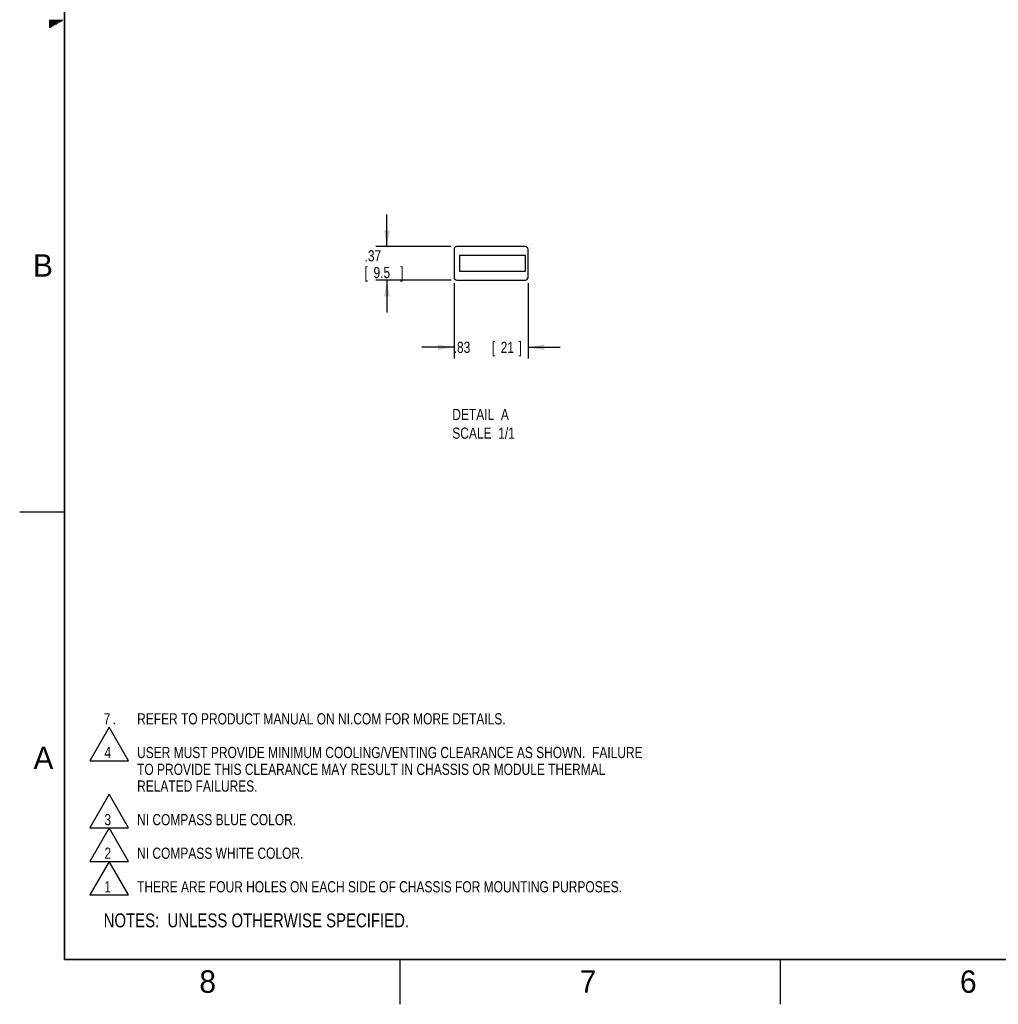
# Model space of a CAD drawing. Header units: inches. Extents: x 0 to 34, y 0 to 22.
# Tile 1 of 84: x 0 to 10.9, y 0 to 11. Entities that reach past the tile are written whole.
import ezdxf

# ---------------------------------------------------------------- set-up
doc = ezdxf.new("R2010")
doc.units = ezdxf.units.IN
doc.header["$LTSCALE"] = 1.87
doc.header["$MEASUREMENT"] = 0
doc.layers.get('0').update_dxf_attribs({"linetype": 'CONTINUOUS'})
doc.layers.add('DETAIL', color=7, linetype='CONTINUOUS')
doc.layers.add('DIMENSIONS', color=7, linetype='CONTINUOUS')
doc.styles.get("Standard").update_dxf_attribs({"font": 'txt', "width": 0.8})
doc.dimstyles.new('DIMSTYLE_3', dxfattribs={"dimtxt": 0.125, "dimasz": 0.18, "dimexe": 0.18, "dimexo": 0.0625, "dimgap": 0.09, "dimtad": 0, "dimtih": 1, "dimtoh": 1, "dimzin": 4, "dimdsep": 46, "dimtxsty": 'STANDARD', "dimblk": '_FILLED', "dimblk1": '_FILLED', "dimblk2": '_FILLED', "dimcen": 0.09, "dimadec": 0, "dimazin": 0, "dimtp": 0.01, "dimtm": 0.01, "dimtfac": 1, "dimtofl": 0, "dimtmove": 0, "dimatfit": 3, "dimldrblk": '_FILLED', "dimfxl": 1, "dimtolj": 1, "dimtzin": 4, "dimarcsym": 0})

# ---------------------------------------------------------------- blocks, each defined once
blk = doc.blocks.new('_FILLED')
at = {"color": 0, "linetype": 'BYBLOCK'}
blk.add_solid([(0, 0), (-1, 0.174), (-1, -0.174)], dxfattribs=at)
blk = doc.blocks.new('*D16')
at = {"layer": 'DIMENSIONS', "color": 2, "linetype": 'CONTINUOUS'}
for p, q in [((4.102, 8.461), (4.102, 8.821)), ((4.82, 8.461), (3.977, 8.461)), ((4.82, 8.087), (3.977, 8.087)), ((4.102, 8.087), (4.102, 7.727))]:
    blk.add_line(p, q, dxfattribs=at)
at = {"layer": 'DIMENSIONS', "color": 2, "linetype": 'CONTINUOUS', "xscale": 0.18, "yscale": 0.18, "zscale": 0.18}
for p, rotation in [((4.102, 8.461), 270), ((4.102, 8.087), 90)]:
    blk.add_blockref('_FILLED', p, dxfattribs=dict(at, rotation=rotation))
at = {"layer": 'DIMENSIONS', "color": 2, "linetype": 'CONTINUOUS', "width": 0.8}
for s, p in [('.37', (3.852, 8.296)), ('[', (3.852, 8.109)), ('9.5', (3.952, 8.109)), (']', (4.252, 8.109))]:
    blk.add_text(s, height=0.125, dxfattribs=at).set_placement(p)
blk = doc.blocks.new('*D17')
at = {"layer": 'DIMENSIONS', "color": 2, "linetype": 'CONTINUOUS'}
for p, q in [((4.852, 8.054), (4.852, 7.212)), ((5.679, 8.054), (5.679, 7.212)), ((4.852, 7.337), (4.492, 7.337)), ((5.679, 7.337), (6.039, 7.337))]:
    blk.add_line(p, q, dxfattribs=at)
at = {"layer": 'DIMENSIONS', "color": 2, "linetype": 'CONTINUOUS', "xscale": 0.18, "yscale": 0.18, "zscale": 0.18}
blk.add_blockref('_FILLED', (4.852, 7.337), dxfattribs=at)
at = {"layer": 'DIMENSIONS', "color": 2, "linetype": 'CONTINUOUS', "xscale": 0.18, "yscale": 0.18, "zscale": 0.18, "rotation": 180}
blk.add_blockref('_FILLED', (5.679, 7.337), dxfattribs=at)
at = {"layer": 'DIMENSIONS', "color": 2, "linetype": 'CONTINUOUS', "width": 0.8}
for s, p in [('.83', (4.848, 7.274)), ('[', (5.273, 7.274)), ('21', (5.373, 7.274)), (']', (5.573, 7.274))]:
    blk.add_text(s, height=0.125, dxfattribs=at).set_placement(p)
blk = doc.blocks.new('NOTES_HEADER_BL0', base_point=(3.1215, 0.9375))
at = {"layer": 'DETAIL', "color": 2, "linetype": 'CONTINUOUS', "width": 0.8}
blk.add_text('NOTES:  UNLESS OTHERWISE SPECIFIED.', height=0.156, dxfattribs=at).set_placement((0.9375, 0.8595))
blk = doc.blocks.new('CUSTOM_NOTE_BL1', base_point=(4.398, 1.409))
at = {"layer": 'DETAIL', "color": 2, "linetype": 'CONTINUOUS'}
for p, q in [((0.999, 1.596), (0.783, 1.221)), ((1.215, 1.221), (0.999, 1.596)), ((0.783, 1.221), (1.215, 1.221))]:
    blk.add_line(p, q, dxfattribs=at)
at = {"layer": 'DETAIL', "color": 2, "linetype": 'CONTINUOUS', "width": 0.8}
for s, p in [('1', (0.947, 1.25)), ('THERE ARE FOUR HOLES ON EACH SIDE OF CHASSIS FOR MOUNTING PURPOSES.', (1.312, 1.25))]:
    blk.add_text(s, height=0.125, dxfattribs=at).set_placement(p)
blk = doc.blocks.new('CUSTOM_NOTE_BL2', base_point=(2.198, 1.784))
at = {"layer": 'DETAIL', "color": 2, "linetype": 'CONTINUOUS'}
for p, q in [((0.999, 1.971), (0.783, 1.596)), ((1.215, 1.596), (0.999, 1.971)), ((0.783, 1.596), (1.215, 1.596))]:
    blk.add_line(p, q, dxfattribs=at)
at = {"layer": 'DETAIL', "color": 2, "linetype": 'CONTINUOUS', "width": 0.8}
for s, p in [('2', (0.947, 1.625)), ('NI COMPASS WHITE COLOR.', (1.312, 1.625))]:
    blk.add_text(s, height=0.125, dxfattribs=at).set_placement(p)
blk = doc.blocks.new('CUSTOM_NOTE_BL3', base_point=(2.148, 2.159))
at = {"layer": 'DETAIL', "color": 2, "linetype": 'CONTINUOUS'}
for p, q in [((0.999, 2.346), (0.783, 1.971)), ((1.215, 1.971), (0.999, 2.346)), ((0.783, 1.971), (1.215, 1.971))]:
    blk.add_line(p, q, dxfattribs=at)
at = {"layer": 'DETAIL', "color": 2, "linetype": 'CONTINUOUS', "width": 0.8}
for s, p in [('3', (0.947, 2)), ('NI COMPASS BLUE COLOR.', (1.312, 2))]:
    blk.add_text(s, height=0.125, dxfattribs=at).set_placement(p)
blk = doc.blocks.new('CUSTOM_NOTE_BL4', base_point=(4.548, 2.736))
at = {"layer": 'DETAIL', "color": 2, "linetype": 'CONTINUOUS'}
for p, q in [((0.999, 3.096), (0.783, 2.721)), ((1.215, 2.721), (0.999, 3.096)), ((0.783, 2.721), (1.215, 2.721))]:
    blk.add_line(p, q, dxfattribs=at)
at = {"layer": 'DETAIL', "color": 2, "linetype": 'CONTINUOUS', "width": 0.8}
for s, p in [('4', (0.947, 2.75)), ('USER MUST PROVIDE MINIMUM COOLING/VENTING CLEARANCE AS SHOWN.  FAILURE', (1.312, 2.75)), ('TO PROVIDE THIS CLEARANCE MAY RESULT IN CHASSIS OR MODULE THERMAL', (1.312, 2.562)), ('RELATED FAILURES.', (1.312, 2.375))]:
    blk.add_text(s, height=0.125, dxfattribs=at).set_placement(p)
blk = doc.blocks.new('CUSTOM_NOTE_BL5', base_point=(3.675, 3.187))
at = {"layer": 'DETAIL', "color": 2, "linetype": 'CONTINUOUS', "width": 0.8}
for s, p in [('7', (0.938, 3.125)), ('REFER TO PRODUCT MANUAL ON NI.COM FOR MORE DETAILS.', (1.312, 3.125)), ('.', (1.038, 3.125))]:
    blk.add_text(s, height=0.125, dxfattribs=at).set_placement(p)

msp = doc.modelspace()

# ---------------------------------------------------------------- linework, layer by layer
at = {"color": 2, "linetype": 'CONTINUOUS'}
for p, q in [((0.33028, 10.99), (0.48268, 10.99)), ((0.33028, 10.98), (0.46536, 10.98)), ((0.33028, 10.97), (0.44804, 10.97)), ((0.33028, 10.96), (0.43072, 10.96)), ((0.33028, 10.95), (0.4134, 10.95)), ((0.33028, 10.94), (0.39608, 10.94)), ((0.33028, 10.93), (0.37876, 10.93)), ((0.33028, 10.92), (0.36144, 10.92)), ((0.33028, 10.91), (0.34412, 10.91)), ((0.00002, 5.5), (0.50002, 5.5)), ((4.25002, 0), (4.25002, 0.5)), ((8.50002, 0), (8.50002, 0.5))]:
    msp.add_line(p, q, dxfattribs=at)
at = {"color": 7, "linetype": 'CONTINUOUS'}
for p, q in [((5.70991, 8.48226), (5.70923, 8.48226)), ((4.85221, 8.43056), (4.85221, 8.11655)), ((5.64898, 8.46056), (4.88221, 8.46056)), ((4.91221, 8.36411), (4.91221, 8.183)), ((4.91221, 8.36411), (5.64646, 8.36411)), ((5.64646, 8.36411), (5.64646, 8.183)), ((5.67898, 8.11655), (5.67898, 8.43056)), ((5.64646, 8.183), (4.91221, 8.183)), ((4.88221, 8.08655), (5.64898, 8.08655))]:
    msp.add_line(p, q, dxfattribs=at)
at = {"color": 7, "linetype": 'CONTINUOUS', "const_width": 0.02}
for points in [[(0.50002, 21.5), (0.50002, 0.5)], [(0.50002, 0.5), (33.50002, 0.5)]]:
    msp.add_lwpolyline(points, dxfattribs=at)
at = {"color": 7, "linetype": 'CONTINUOUS'}
for centre, start, end in [((4.88221, 8.43056), 90, 180), ((5.64898, 8.43056), 0, 90), ((4.88221, 8.11655), 180, 270), ((5.64898, 8.11655), 270, 360)]:
    msp.add_arc(centre, 0.03, start, end, dxfattribs=at)

# ---------------------------------------------------------------- block references
at = {"layer": 'DETAIL', "color": 2, "linetype": 'CONTINUOUS'}
for name, p in [('CUSTOM_NOTE_BL5', (3.67505, 3.18739)), ('CUSTOM_NOTE_BL4', (4.54759, 2.73555)), ('CUSTOM_NOTE_BL3', (2.14759, 2.15879)), ('CUSTOM_NOTE_BL2', (2.19759, 1.78379)), ('CUSTOM_NOTE_BL1', (4.39759, 1.40879)), ('NOTES_HEADER_BL0', (3.1215, 0.9375))]:
    msp.add_blockref(name, p, dxfattribs=at)

# ---------------------------------------------------------------- texts
at = {"color": 2, "linetype": 'CONTINUOUS'}
for s, p in [('B', (0.14837, 8.12572)), ('A', (0.15407, 2.62607)), ('8', (2.00741, 0.12911)), ('7', (6.25527, 0.12866)), ('6', (10.50327, 0.12843))]:
    msp.add_text(s, height=0.25, dxfattribs=at).set_placement(p)
at = {"layer": 'DETAIL', "color": 2, "linetype": 'CONTINUOUS', "insert": (4.83283, 6.64905), "char_height": 0.125, "width": 1, "attachment_point": 1}
msp.add_mtext('DETAIL  A\\PSCALE  1/1', dxfattribs=at)

# ---------------------------------------------------------------- dimensions: what is measured, and where the dimension line sits
at = {"layer": 'DIMENSIONS', "color": 2, "linetype": 'CONTINUOUS'}
dim = msp.add_linear_dim(base=(4.10221, 8.08655), p1=(4.81971, 8.46056), p2=(4.81971, 8.08655), angle=270, dimstyle='DIMSTYLE_3', dxfattribs=at)
dim.commit()
dim.dimension.update_dxf_attribs({"geometry": '*D16', "text_midpoint": (4.10221, 8.26518), "dimtype": 160})
dim = msp.add_linear_dim(base=(5.67898, 7.33655), p1=(4.85221, 8.05405), p2=(5.67898, 8.05405), dimstyle='DIMSTYLE_3', dxfattribs=at)
dim.commit()
dim.dimension.update_dxf_attribs({"geometry": '*D17', "text_midpoint": (5.26053, 7.33655), "dimtype": 160})

doc.saveas('drawing.dxf')
